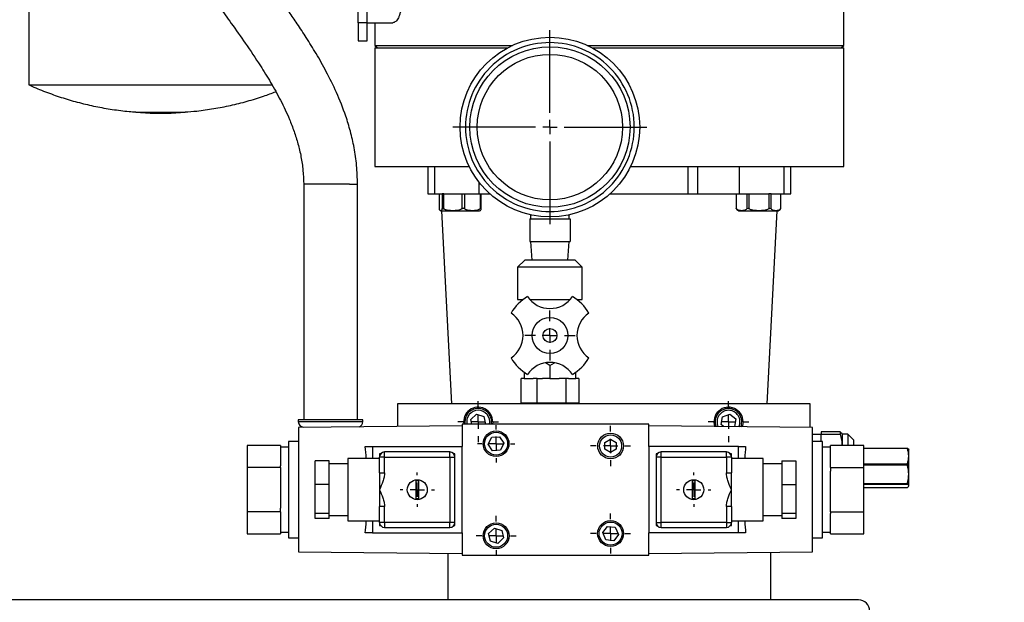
# Model space of a CAD drawing. Header units: inches. Extents: x 3 to 129, y 3 to 99.
# Tile 11 of 30: x 51.8 to 65.51, y 69.42 to 77.52. Entities that reach past the tile are written whole.
import ezdxf

# ---------------------------------------------------------------- set-up
doc = ezdxf.new("R2010")
doc.units = ezdxf.units.IN
doc.header["$LTSCALE"] = 12
doc.header["$MEASUREMENT"] = 0
doc.linetypes.add('CENTERX2', pattern=[0.8, 0.5, -0.1, 0.1, -0.1])
doc.layers.add('CENTER', color=40, linetype='CENTERX2')
doc.layers.add('DIMENSIONS', color=140, linetype='Continuous', lineweight=25)
doc.styles.add('SLDTEXTSTYLE0', font='TXT', dxfattribs={"width": 0.7})
doc.dimstyles.new('SLDDIMSTYLE0', dxfattribs={"dimtxt": 1.019531, "dimasz": 1.56, "dimexe": 0, "dimexo": 0.0625, "dimgap": 0.254883, "dimtad": 0, "dimtih": 1, "dimtoh": 1, "dimrnd": 1e-09, "dimzin": 12, "dimdsep": 46, "dimtxsty": 'SLDTEXTSTYLE0', "dimsah": 1, "dimcen": 0.09, "dimadec": 0, "dimazin": 3, "dimtfac": 1, "dimtofl": 0, "dimtmove": 0, "dimatfit": 3, "dimfxl": 0, "dimfrac": 2, "dimtolj": 1, "dimtzin": 12, "dimarcsym": 0})

# ---------------------------------------------------------------- blocks, each defined once
blk = doc.blocks.new('_D_5')
at = {"layer": 'DIMENSIONS'}
for p, q in [((46.283, 69.81), (46.283, 92.984)), ((65.51, 83.787), (65.51, 92.984)), ((46.283, 91.484), (53.73, 91.484)), ((55.112, 91.484), (54.769, 91.484)), ((54.769, 91.484), (54.769, 89.863)), ((58.989, 91.484), (59.332, 91.484)), ((59.332, 91.484), (59.332, 89.863)), ((65.51, 91.484), (60.371, 91.484)), ((54.769, 89.863), (55.112, 89.863)), ((59.332, 89.863), (58.989, 89.863)), ((46.283, 61.235), (46.283, 69.09))]:
    blk.add_line(p, q, dxfattribs=at)
for points in [[(46.283, 91.484), (47.843, 91.244), (47.843, 91.724)], [(65.51, 91.484), (63.95, 91.724), (63.95, 91.244)]]:
    blk.add_solid(points, dxfattribs=at)
at = {"layer": 'DIMENSIONS', "char_height": 1, "attachment_point": 1, "style": 'SLDTEXTSTYLE0'}
for s, insert in [('19.23', (55.112, 93.001)), ('488.4', (55.112, 91.152))]:
    blk.add_mtext(s, dxfattribs=dict(at, insert=insert))
blk = doc.blocks.new('SW_CENTERMARKSYMBOL_9')
at = {"layer": 'CENTER', "color": 0}
for p, q in [((0, 0.2), (0, 0.239)), ((-0.2, 0), (-0.239, 0)), ((0, 0), (-0.1, 0)), ((0, 0), (0, 0.1)), ((0, 0), (0, -0.1)), ((0, 0), (0.1, 0)), ((0.2, 0), (0.239, 0)), ((0, -0.2), (0, -0.239))]:
    blk.add_line(p, q, dxfattribs=at)
blk = doc.blocks.new('SW_CENTERMARKSYMBOL_10')
at = {"layer": 'CENTER', "color": 0}
for p, q in [((0, 0.2), (0, 0.239)), ((-0.2, 0), (-0.239, 0)), ((0, 0), (-0.1, 0)), ((0, 0), (0, 0.1)), ((0, 0), (0, -0.1)), ((0, 0), (0.1, 0)), ((0.2, 0), (0.239, 0)), ((0, -0.2), (0, -0.239))]:
    blk.add_line(p, q, dxfattribs=at)
blk = doc.blocks.new('SW_CENTERMARKSYMBOL_11')
at = {"layer": 'CENTER', "color": 0}
for p, q in [((0, 0.2), (0, 0.26)), ((-0.2, 0), (-0.26, 0)), ((0, 0), (-0.1, 0)), ((0, 0), (0, 0.1)), ((0, 0), (0, -0.1)), ((0, 0), (0.1, 0)), ((0.2, 0), (0.26, 0)), ((0, -0.2), (0, -0.26))]:
    blk.add_line(p, q, dxfattribs=at)
blk = doc.blocks.new('SW_CENTERMARKSYMBOL_12')
at = {"layer": 'CENTER', "color": 0}
for p, q in [((0, 0.2), (0, 1.35)), ((-0.2, 0), (-1.35, 0)), ((0, 0), (-0.1, 0)), ((0, 0), (0, 0.1)), ((0, 0), (0, -0.1)), ((0, 0), (0.1, 0)), ((0.2, 0), (1.35, 0)), ((0, -0.2), (0, -1.35))]:
    blk.add_line(p, q, dxfattribs=at)
blk = doc.blocks.new('SW_CENTERMARKSYMBOL_13')
at = {"layer": 'CENTER', "color": 0}
for p, q in [((0, 0.2), (0, 0.35)), ((-0.2, 0), (-0.35, 0)), ((0, 0), (-0.1, 0)), ((0, 0), (0, 0.1)), ((0, 0), (0, -0.1)), ((0, 0), (0.1, 0)), ((0.2, 0), (0.35, 0)), ((0, -0.2), (0, -0.35))]:
    blk.add_line(p, q, dxfattribs=at)
blk = doc.blocks.new('SW_CENTERMARKSYMBOL_14')
at = {"layer": 'CENTER', "color": 0}
for p, q in [((0, 0.2), (0, 0.2795)), ((-0.2, 0), (-0.2795, 0)), ((0, 0), (-0.1, 0)), ((0, 0), (0, 0.1)), ((0, 0), (0, -0.1)), ((0, 0), (0.1, 0)), ((0.2, 0), (0.2795, 0)), ((0, -0.2), (0, -0.2795))]:
    blk.add_line(p, q, dxfattribs=at)
blk = doc.blocks.new('SW_CENTERMARKSYMBOL_15')
at = {"layer": 'CENTER', "color": 0}
for p, q in [((0, 0.2), (0, 0.2795)), ((-0.2, 0), (-0.2795, 0)), ((0, 0), (-0.1, 0)), ((0, 0), (0, 0.1)), ((0, 0), (0, -0.1)), ((0, 0), (0.1, 0)), ((0.2, 0), (0.2795, 0)), ((0, -0.2), (0, -0.2795))]:
    blk.add_line(p, q, dxfattribs=at)
blk = doc.blocks.new('SW_CENTERMARKSYMBOL_16')
at = {"layer": 'CENTER', "color": 0}
for p, q in [((0, 0.2), (0, 0.2795)), ((-0.2, 0), (-0.2795, 0)), ((0, 0), (-0.1, 0)), ((0, 0), (0, 0.1)), ((0, 0), (0, -0.1)), ((0, 0), (0.1, 0)), ((0.2, 0), (0.2795, 0)), ((0, -0.2), (0, -0.2795))]:
    blk.add_line(p, q, dxfattribs=at)
blk = doc.blocks.new('SW_CENTERMARKSYMBOL_17')
at = {"layer": 'CENTER', "color": 0}
for p, q in [((0, 0.2), (0, 0.285)), ((-0.2, 0), (-0.285, 0)), ((0, 0), (-0.1, 0)), ((0, 0), (0, 0.1)), ((0, 0), (0, -0.1)), ((0, 0), (0.1, 0)), ((0.2, 0), (0.285, 0)), ((0, -0.2), (0, -0.285))]:
    blk.add_line(p, q, dxfattribs=at)
blk = doc.blocks.new('SW_CENTERMARKSYMBOL_18')
at = {"layer": 'CENTER', "color": 0}
for p, q in [((0, 0.2), (0, 0.285)), ((-0.2, 0), (-0.285, 0)), ((0, 0), (-0.1, 0)), ((0, 0), (0, 0.1)), ((0, 0), (0, -0.1)), ((0, 0), (0.1, 0)), ((0.2, 0), (0.285, 0)), ((0, -0.2), (0, -0.285))]:
    blk.add_line(p, q, dxfattribs=at)

msp = doc.modelspace()

# ---------------------------------------------------------------- linework, layer by layer
for p, q in [((51.925, 81.976), (51.925, 76.617)), ((56.51, 77.482), (56.51, 80.982)), ((56.635, 77.482), (56.635, 80.982)), ((63.275, 77.167), (63.275, 78.712)), ((56.635, 77.482), (56.51, 77.482)), ((56.51, 77.482), (56.51, 77.232)), ((56.635, 77.232), (56.635, 77.482)), ((56.635, 77.482), (56.994, 77.482)), ((56.745, 77.482), (56.745, 77.167)), ((56.51, 77.232), (56.635, 77.232)), ((56.745, 77.167), (56.78, 77.132)), ((56.745, 77.167), (58.663, 77.167)), ((56.745, 77.132), (56.745, 75.482)), ((56.745, 77.132), (58.592, 77.132)), ((59.701, 77.167), (63.275, 77.167)), ((59.772, 77.132), (63.275, 77.132)), ((63.24, 77.132), (63.275, 77.167)), ((63.275, 75.482), (63.275, 77.132)), ((51.925, 76.617), (53.76, 76.617)), ((53.76, 76.617), (55.315, 76.617)), ((53.417, 76.239), (53.615, 76.226)), ((53.417, 76.239), (54.104, 76.239)), ((53.615, 76.226), (53.906, 76.226)), ((53.906, 76.226), (54.104, 76.239)), ((56.745, 75.482), (58.058, 75.482)), ((57.484, 75.482), (57.484, 75.102)), ((57.574, 75.482), (57.574, 75.102)), ((60.305, 75.482), (63.275, 75.482)), ((61.106, 75.102), (61.106, 75.482)), ((61.241, 75.102), (61.241, 75.482)), ((61.822, 75.102), (61.822, 75.482)), ((62.446, 75.102), (62.446, 75.482)), ((62.536, 75.102), (62.536, 75.482)), ((55.753, 75.234), (55.753, 71.956)), ((56.393, 75.234), (55.753, 75.234)), ((56.393, 75.234), (56.503, 75.234)), ((56.503, 71.956), (56.503, 75.234)), ((58.199, 75.102), (58.199, 75.259)), ((57.484, 75.102), (57.574, 75.102)), ((57.574, 75.102), (57.68, 75.102)), ((57.641, 75.102), (57.641, 74.895)), ((57.642, 74.891), (57.642, 75.102)), ((57.68, 75.102), (57.68, 74.891)), ((57.705, 75.102), (57.68, 75.102)), ((57.68, 75.102), (57.68, 75.102)), ((57.705, 74.891), (57.705, 75.102)), ((57.705, 75.102), (57.715, 75.102)), ((57.715, 75.102), (58.199, 75.102)), ((57.957, 75.102), (57.957, 74.891)), ((57.996, 74.891), (57.996, 75.102)), ((58.199, 75.102), (58.344, 75.102)), ((58.21, 75.102), (58.21, 74.891)), ((58.225, 74.895), (58.225, 75.102)), ((60.019, 75.102), (61.106, 75.102)), ((61.106, 75.102), (61.241, 75.102)), ((61.241, 75.102), (61.822, 75.102)), ((61.776, 75.102), (61.776, 74.899)), ((61.782, 74.891), (61.782, 75.102)), ((61.822, 75.102), (62.229, 75.102)), ((61.923, 75.102), (61.923, 74.891)), ((61.958, 74.891), (61.958, 75.102)), ((62.229, 75.102), (62.229, 74.891)), ((62.263, 75.102), (62.231, 75.102)), ((62.263, 75.102), (62.446, 75.102)), ((62.263, 74.891), (62.263, 75.102)), ((62.263, 75.102), (62.267, 75.102)), ((62.394, 75.102), (62.394, 74.891)), ((62.399, 74.899), (62.399, 75.102)), ((62.446, 75.102), (62.536, 75.102)), ((57.642, 74.891), (57.642, 74.895)), ((61.777, 74.898), (61.776, 74.899)), ((57.672, 74.863), (57.813, 72.179)), ((57.673, 74.863), (58.193, 74.863)), ((58.902, 74.751), (58.902, 74.437)), ((58.902, 74.751), (59.462, 74.751)), ((58.912, 74.81), (58.912, 74.751)), ((59.452, 74.751), (59.452, 74.81)), ((59.462, 74.751), (59.462, 74.437)), ((61.827, 74.863), (62.347, 74.863)), ((62.208, 72.179), (62.348, 74.863)), ((58.902, 74.437), (59.462, 74.437)), ((58.912, 74.437), (58.931, 74.18)), ((59.432, 74.18), (59.452, 74.437)), ((58.832, 74.18), (58.732, 74.08)), ((58.732, 74.08), (58.732, 73.63)), ((59.632, 74.08), (58.732, 74.08)), ((59.532, 74.18), (58.832, 74.18)), ((59.632, 74.08), (59.532, 74.18)), ((59.632, 73.63), (59.632, 74.08)), ((58.732, 73.63), (58.808, 73.63)), ((58.903, 73.63), (59.462, 73.63)), ((59.556, 73.63), (59.632, 73.63)), ((59.183, 72.713), (59.12, 72.75)), ((59.183, 72.713), (59.246, 72.75)), ((59.183, 72.713), (59.183, 72.53)), ((58.822, 72.62), (58.822, 72.53)), ((59.544, 72.53), (59.544, 72.62)), ((58.78, 72.186), (58.78, 72.53)), ((58.822, 72.53), (58.78, 72.53)), ((58.822, 72.53), (58.951, 72.53)), ((59.004, 72.53), (58.951, 72.53)), ((59.004, 72.186), (59.004, 72.53)), ((59.004, 72.53), (59.08, 72.53)), ((59.183, 72.53), (59.08, 72.53)), ((59.183, 72.53), (59.312, 72.53)), ((59.407, 72.53), (59.312, 72.53)), ((59.407, 72.186), (59.407, 72.53)), ((59.441, 72.53), (59.407, 72.53)), ((59.441, 72.53), (59.544, 72.53)), ((59.586, 72.53), (59.544, 72.53)), ((59.586, 72.53), (59.586, 72.186)), ((57.058, 72.179), (57.058, 71.865)), ((62.808, 72.179), (57.058, 72.179)), ((58.784, 72.186), (58.78, 72.186)), ((58.783, 72.186), (58.783, 72.179)), ((59, 72.186), (58.784, 72.186)), ((59.004, 72.186), (59, 72.186)), ((59.013, 72.186), (59.004, 72.186)), ((59.399, 72.186), (59.013, 72.186)), ((59.407, 72.186), (59.399, 72.186)), ((59.411, 72.186), (59.407, 72.186)), ((59.583, 72.186), (59.411, 72.186)), ((59.583, 72.179), (59.583, 72.186)), ((59.586, 72.186), (59.583, 72.186)), ((62.808, 71.851), (62.808, 72.179)), ((58.079, 71.962), (58.159, 72.036)), ((58.159, 72.036), (58.263, 72.003)), ((58.263, 72.003), (58.287, 71.897)), ((61.567, 71.89), (61.584, 71.998)), ((61.584, 71.998), (61.686, 72.037)), ((61.686, 72.037), (61.771, 71.968)), ((55.678, 71.956), (55.678, 71.931)), ((56.578, 71.956), (55.678, 71.956)), ((55.678, 71.931), (56.578, 71.931)), ((57.96, 71.874), (55.68, 71.85)), ((55.753, 71.856), (55.753, 71.851)), ((56.578, 71.931), (56.578, 71.956)), ((57.96, 71.894), (57.96, 71.584)), ((60.56, 71.894), (57.96, 71.894)), ((58.094, 71.894), (58.079, 71.962)), ((58.287, 71.897), (58.284, 71.894)), ((58.386, 71.929), (58.383, 71.894)), ((60.56, 71.584), (60.56, 71.894)), ((62.84, 71.85), (60.56, 71.874)), ((61.6, 71.863), (61.567, 71.89)), ((61.771, 71.968), (61.754, 71.862)), ((55.68, 71.85), (55.68, 70.118)), ((58.373, 71.715), (58.482, 71.722)), ((58.482, 71.722), (58.542, 71.631)), ((62.84, 70.118), (62.84, 71.85)), ((62.959, 71.753), (62.84, 71.753)), ((63.223, 71.791), (62.959, 71.791)), ((62.959, 71.791), (62.959, 71.759)), ((62.959, 71.759), (63.223, 71.759)), ((62.959, 71.654), (62.959, 71.759)), ((63.247, 71.768), (63.223, 71.791)), ((63.223, 71.791), (63.223, 71.759)), ((63.254, 71.759), (63.248, 71.769)), ((63.333, 71.759), (63.254, 71.759)), ((63.254, 71.759), (63.254, 71.6)), ((63.411, 71.68), (63.333, 71.759)), ((63.333, 71.759), (63.333, 71.6)), ((54.965, 71.6), (54.965, 71.292)), ((55.432, 71.6), (54.965, 71.6)), ((55.432, 71.6), (55.432, 71.576)), ((55.68, 71.654), (55.54, 71.654)), ((55.54, 71.654), (55.54, 70.314)), ((56.611, 71.584), (56.71, 71.584)), ((56.71, 71.584), (56.71, 71.418)), ((56.71, 71.584), (57.96, 71.584)), ((57.96, 70.384), (57.96, 71.584)), ((58.324, 71.618), (58.373, 71.715)), ((58.384, 71.527), (58.324, 71.618)), ((58.542, 71.631), (58.493, 71.533)), ((59.947, 71.639), (60.027, 71.686)), ((59.947, 71.547), (59.947, 71.639)), ((60.027, 71.686), (60.107, 71.639)), ((60.107, 71.639), (60.107, 71.547)), ((61.81, 71.584), (60.56, 71.584)), ((60.56, 71.584), (60.56, 70.384)), ((61.81, 71.418), (61.81, 71.584)), ((61.81, 71.584), (61.908, 71.584)), ((62.98, 71.654), (62.84, 71.654)), ((62.98, 70.314), (62.98, 71.654)), ((63.088, 71.576), (63.088, 71.6)), ((63.555, 71.6), (63.088, 71.6)), ((63.411, 71.68), (63.411, 71.6)), ((63.555, 71.292), (63.555, 71.6)), ((55.54, 71.577), (55.432, 71.577)), ((55.432, 71.576), (55.432, 71.316)), ((56.826, 71.484), (56.81, 71.484)), ((56.81, 71.484), (56.81, 71.439)), ((56.88, 71.439), (56.88, 71.509)), ((57.79, 71.509), (56.88, 71.509)), ((57.79, 71.439), (57.79, 71.509)), ((57.86, 71.484), (57.843, 71.484)), ((57.86, 71.439), (57.86, 71.484)), ((58.493, 71.533), (58.384, 71.527)), ((60.027, 71.501), (59.947, 71.547)), ((60.107, 71.547), (60.027, 71.501)), ((60.66, 71.484), (60.66, 71.439)), ((60.676, 71.484), (60.66, 71.484)), ((61.64, 71.509), (60.73, 71.509)), ((60.73, 71.439), (60.73, 71.509)), ((61.64, 71.439), (61.64, 71.509)), ((61.71, 71.484), (61.693, 71.484)), ((61.71, 71.439), (61.71, 71.484)), ((63.088, 71.577), (62.98, 71.577)), ((63.088, 71.316), (63.088, 71.576)), ((63.555, 71.564), (64.16, 71.564)), ((64.16, 71.556), (63.555, 71.556)), ((64.16, 71.556), (64.16, 71.564)), ((64.179, 71.451), (64.179, 71.546)), ((64.179, 71.198), (64.179, 71.451)), ((55.432, 71.292), (55.432, 71.316)), ((56.11, 71.385), (55.915, 71.385)), ((55.915, 71.057), (55.915, 71.385)), ((56.11, 71.057), (56.11, 71.385)), ((56.37, 71.344), (56.11, 71.344)), ((56.81, 71.418), (56.37, 71.418)), ((56.37, 71.418), (56.37, 70.551)), ((56.81, 71.22), (56.81, 71.439)), ((56.88, 71.439), (56.81, 71.439)), ((56.88, 71.22), (56.88, 71.439)), ((56.88, 71.439), (57.79, 71.439)), ((57.79, 71.439), (57.79, 70.529)), ((57.79, 71.439), (57.86, 71.439)), ((57.86, 70.529), (57.86, 71.439)), ((60.73, 71.439), (60.66, 71.439)), ((60.66, 71.439), (60.66, 70.529)), ((60.73, 70.529), (60.73, 71.439)), ((60.73, 71.439), (61.64, 71.439)), ((61.64, 71.439), (61.64, 71.22)), ((61.71, 71.439), (61.64, 71.439)), ((61.71, 71.439), (61.71, 71.22)), ((62.15, 71.418), (61.71, 71.418)), ((62.15, 70.551), (62.15, 71.418)), ((62.41, 71.344), (62.15, 71.344)), ((62.41, 71.385), (62.41, 71.057)), ((62.41, 71.385), (62.605, 71.385)), ((62.605, 71.385), (62.605, 71.057)), ((63.088, 71.292), (63.088, 71.316)), ((63.555, 71.346), (64.16, 71.346)), ((64.16, 71.324), (63.555, 71.324)), ((64.16, 71.324), (64.16, 71.346)), ((55.432, 71.292), (54.965, 71.292)), ((54.965, 71.292), (54.965, 70.676)), ((55.432, 71.292), (55.432, 71.244)), ((55.432, 71.244), (55.432, 70.725)), ((56.81, 71.22), (56.88, 71.22)), ((61.64, 71.22), (61.71, 71.22)), ((63.088, 71.292), (63.555, 71.292)), ((63.088, 71.292), (63.088, 71.244)), ((63.088, 70.725), (63.088, 71.244)), ((63.555, 70.676), (63.555, 71.292)), ((64.179, 71.037), (64.179, 71.198)), ((56.11, 71.057), (55.915, 71.057)), ((55.915, 70.656), (55.915, 71.057)), ((56.11, 70.656), (56.11, 71.057)), ((62.41, 71.057), (62.605, 71.057)), ((62.41, 71.057), (62.41, 70.656)), ((62.605, 71.057), (62.605, 70.656)), ((63.555, 71.072), (64.16, 71.072)), ((64.16, 71.058), (63.555, 71.058)), ((64.16, 71.058), (64.16, 71.072)), ((63.555, 71.017), (64.16, 71.017)), ((55.432, 70.676), (54.965, 70.676)), ((54.965, 70.676), (54.965, 70.369)), ((55.432, 70.676), (55.432, 70.725)), ((55.432, 70.676), (55.432, 70.652)), ((55.432, 70.652), (55.432, 70.393)), ((55.915, 70.656), (56.11, 70.656)), ((55.915, 70.583), (55.915, 70.656)), ((56.11, 70.583), (56.11, 70.656)), ((56.11, 70.624), (56.37, 70.624)), ((56.81, 70.529), (56.81, 70.748)), ((56.88, 70.748), (56.81, 70.748)), ((56.88, 70.529), (56.88, 70.748)), ((61.64, 70.748), (61.64, 70.529)), ((61.71, 70.748), (61.64, 70.748)), ((61.71, 70.748), (61.71, 70.529)), ((62.15, 70.624), (62.41, 70.624)), ((62.41, 70.656), (62.605, 70.656)), ((62.41, 70.656), (62.41, 70.583)), ((62.605, 70.656), (62.605, 70.583)), ((63.088, 70.676), (63.088, 70.725)), ((63.088, 70.676), (63.555, 70.676)), ((63.088, 70.676), (63.088, 70.652)), ((63.088, 70.393), (63.088, 70.652)), ((63.555, 70.369), (63.555, 70.676)), ((56.11, 70.583), (55.915, 70.583)), ((56.37, 70.551), (56.81, 70.551)), ((56.71, 70.551), (56.71, 70.384)), ((56.81, 70.529), (56.81, 70.484)), ((56.88, 70.529), (56.81, 70.529)), ((56.81, 70.484), (56.826, 70.484)), ((57.79, 70.529), (56.88, 70.529)), ((56.88, 70.529), (56.88, 70.459)), ((57.79, 70.459), (57.79, 70.529)), ((57.86, 70.529), (57.79, 70.529)), ((57.843, 70.484), (57.86, 70.484)), ((57.86, 70.484), (57.86, 70.529)), ((60.66, 70.529), (60.66, 70.484)), ((60.66, 70.529), (60.73, 70.529)), ((60.66, 70.484), (60.676, 70.484)), ((61.64, 70.529), (60.73, 70.529)), ((60.73, 70.459), (60.73, 70.529)), ((61.64, 70.529), (61.71, 70.529)), ((61.64, 70.529), (61.64, 70.459)), ((61.693, 70.484), (61.71, 70.484)), ((61.71, 70.551), (62.15, 70.551)), ((61.71, 70.484), (61.71, 70.529)), ((61.81, 70.384), (61.81, 70.551)), ((62.605, 70.583), (62.41, 70.583)), ((54.965, 70.369), (55.432, 70.369)), ((55.432, 70.393), (55.432, 70.369)), ((55.432, 70.391), (55.54, 70.391)), ((56.71, 70.384), (56.611, 70.384)), ((56.71, 70.384), (57.96, 70.384)), ((56.88, 70.459), (57.79, 70.459)), ((57.96, 70.384), (57.96, 70.074)), ((58.328, 70.374), (58.408, 70.449)), ((58.354, 70.268), (58.328, 70.374)), ((58.408, 70.449), (58.512, 70.418)), ((58.512, 70.418), (58.537, 70.312)), ((59.919, 70.387), (59.984, 70.474)), ((59.962, 70.287), (59.919, 70.387)), ((59.984, 70.474), (60.092, 70.462)), ((60.135, 70.362), (60.07, 70.274)), ((60.092, 70.462), (60.135, 70.362)), ((61.81, 70.384), (60.56, 70.384)), ((60.56, 70.074), (60.56, 70.384)), ((60.73, 70.459), (61.64, 70.459)), ((61.908, 70.384), (61.81, 70.384)), ((62.98, 70.391), (63.088, 70.391)), ((63.088, 70.369), (63.088, 70.393)), ((63.088, 70.369), (63.555, 70.369)), ((55.54, 70.314), (55.68, 70.314)), ((58.458, 70.237), (58.354, 70.268)), ((58.537, 70.312), (58.458, 70.237)), ((60.07, 70.274), (59.962, 70.287)), ((62.84, 70.314), (62.98, 70.314)), ((55.68, 70.118), (57.96, 70.094)), ((57.76, 70.096), (57.76, 69.45)), ((57.96, 70.074), (60.56, 70.074)), ((60.56, 70.094), (62.84, 70.118)), ((62.26, 69.45), (62.26, 70.112)), ((63.479, 69.45), (47.539, 69.45))]:
    msp.add_line(p, q)
at = {"flags": 128}
msp.add_lwpolyline([(61.872, 71.929), (61.865, 71.877), (61.86, 71.861)], dxfattribs=at)
for centre, radius in [((59.182, 76.03), 1.25), ((59.182, 76.03), 1.116), ((59.182, 76.03), 1.012), ((59.183, 73.13), 0.25), ((59.183, 73.13), 0.0974), ((58.433, 71.624), 0.179), ((58.433, 71.624), 0.16), ((60.027, 71.593), 0.179), ((60.027, 71.593), 0.154), ((57.335, 70.984), 0.139), ((61.185, 70.984), 0.139), ((58.433, 70.343), 0.18), ((58.433, 70.343), 0.16), ((60.027, 70.374), 0.18), ((60.027, 70.374), 0.16)]:
    msp.add_circle(centre, radius)
for centre, radius, start, end in [((61.834, 74.927), 0.0644, 206.5092, 263.6486), ((62.34, 74.927), 0.0644, 276.3514, 333.6126), ((57.68, 74.927), 0.0644, 247.3304, 263.6486), ((58.186, 74.927), 0.0644, 276.3514, 292.5796), ((59.183, 73.13), 0.625, 119.9264, 150.0736), ((59.183, 73.88), 0.375, 213.749, 326.251), ((59.183, 73.13), 0.625, 29.9264, 60.0736), ((58.433, 73.13), 0.375, 303.749, 56.251), ((59.933, 73.13), 0.375, 123.749, 236.251), ((59.183, 73.13), 0.625, 209.9264, 240.0736), ((59.183, 73.13), 0.625, 299.9264, 330.0736), ((59.183, 72.38), 0.375, 33.749, 146.251), ((58.183, 71.929), 0.203, 0, 189.9282), ((61.669, 71.929), 0.203, 0, 198.556), ((58.183, 71.929), 0.185, 90, 190.9055), ((58.183, 71.929), 0.16, 90, 192.6356), ((58.183, 71.929), 0.185, 349.0945, 90), ((58.183, 71.929), 0.16, 347.3644, 90), ((61.669, 71.929), 0.185, 90, 200.5044), ((61.669, 71.929), 0.16, 90, 204.0031), ((61.669, 71.929), 0.185, 338.2956, 90), ((61.669, 71.929), 0.16, 334.7969, 90), ((55.753, 71.931), 0.075, 180, 270), ((56.503, 71.931), 0.075, 286.1617, 0), ((56.88, 71.439), 0.07, 90, 180), ((57.79, 71.439), 0.07, 0, 90), ((60.73, 71.439), 0.07, 90, 180), ((61.64, 71.439), 0.07, 0, 90), ((56.88, 70.529), 0.07, 180, 270), ((57.79, 70.529), 0.07, 270, 0), ((60.73, 70.529), 0.07, 180, 270), ((61.64, 70.529), 0.07, 270, 0), ((63.479, 69.294), 0.156, 0, 90)]:
    msp.add_arc(centre, radius, start, end)
for centre, start_param, end_param in [((56.545, 70.984), 5.230596, 5.467774), ((61.974, 70.984), 0.815411, 1.052589), ((56.545, 70.984), 3.957004, 4.194182), ((61.974, 70.984), 2.089004, 2.326181)]:
    msp.add_ellipse(centre, major_axis=(0, 0.875), ratio=0.104167, start_param=start_param, end_param=end_param)
for points, knots in [([(53.385, 80.443), (53.388, 80.355), (53.393, 80.184), (53.429, 79.938), (53.481, 79.709), (53.56, 79.451), (53.671, 79.173), (53.813, 78.884), (53.956, 78.63), (54.093, 78.409), (54.22, 78.217), (54.333, 78.051), (54.45, 77.884), (54.586, 77.694), (54.754, 77.46), (54.948, 77.187), (55.132, 76.914), (55.296, 76.649), (55.434, 76.402), (55.542, 76.174), (55.621, 75.97), (55.676, 75.797), (55.718, 75.616), (55.747, 75.428), (55.751, 75.3), (55.753, 75.234)], [0, 0, 0, 0, 0.045235, 0.087833, 0.12808, 0.166179, 0.226895, 0.282174, 0.332162, 0.376903, 0.416382, 0.450585, 0.480519, 0.521438, 0.571141, 0.62903, 0.694124, 0.740845, 0.789636, 0.83998, 0.870795, 0.902039, 0.933795, 0.966306, 1, 1, 1, 1]), ([(56.503, 75.234), (56.5, 75.322), (56.496, 75.492), (56.459, 75.739), (56.407, 75.968), (56.328, 76.226), (56.218, 76.504), (56.075, 76.793), (55.932, 77.047), (55.795, 77.268), (55.669, 77.46), (55.555, 77.626), (55.438, 77.793), (55.302, 77.983), (55.134, 78.217), (54.94, 78.49), (54.756, 78.763), (54.592, 79.028), (54.454, 79.275), (54.346, 79.503), (54.267, 79.706), (54.212, 79.88), (54.17, 80.06), (54.141, 80.249), (54.137, 80.377), (54.135, 80.443)], [0, 0, 0, 0, 0.045235, 0.087833, 0.12808, 0.166179, 0.226895, 0.282174, 0.332162, 0.376903, 0.416382, 0.450585, 0.480519, 0.521438, 0.571141, 0.62903, 0.694124, 0.740845, 0.789636, 0.83998, 0.870795, 0.902039, 0.933795, 0.966306, 1, 1, 1, 1]), ([(57.11, 77.732), (57.11, 77.715), (57.109, 77.698), (57.106, 77.665), (57.103, 77.648), (57.096, 77.617), (57.092, 77.603), (57.083, 77.575), (57.077, 77.563), (57.066, 77.541), (57.06, 77.531), (57.047, 77.513), (57.041, 77.506), (57.028, 77.494), (57.021, 77.49), (57.007, 77.484), (57.001, 77.482), (56.994, 77.482)], [0, 0, 0, 0, 0.125, 0.125, 0.25, 0.25, 0.375, 0.375, 0.5, 0.5, 0.625, 0.625, 0.75, 0.75, 0.875, 0.875, 1, 1, 1, 1]), ([(60.357, 76.03), (60.357, 76.342), (60.233, 76.641), (59.792, 77.081), (59.493, 77.205), (58.87, 77.205), (58.571, 77.081), (58.131, 76.641), (58.007, 76.342), (58.007, 76.03)], [0, 0, 0, 0, 0.25, 0.25, 0.5, 0.5, 0.75, 0.75, 1, 1, 1, 1]), ([(51.929, 76.616), (51.942, 76.61), (52.026, 76.571), (52.184, 76.509), (52.404, 76.433), (52.628, 76.368), (52.856, 76.315), (53.087, 76.275), (53.275, 76.25), (53.385, 76.242), (53.417, 76.24)], [0, 0, 0, 0, 0.028491, 0.179087, 0.33008, 0.48145, 0.633184, 0.78527, 0.9377, 1, 1, 1, 1]), ([(54.1, 76.24), (54.155, 76.244), (54.289, 76.254), (54.501, 76.285), (54.735, 76.33), (54.966, 76.388), (55.177, 76.452), (55.308, 76.501), (55.364, 76.522)], [0, 0, 0, 0, 0.127114, 0.31003, 0.493367, 0.677144, 0.86138, 1, 1, 1, 1]), ([(58.007, 76.03), (58.007, 75.719), (58.131, 75.42), (58.571, 74.979), (58.87, 74.855), (59.493, 74.855), (59.792, 74.979), (60.233, 75.42), (60.357, 75.719), (60.357, 76.03)], [0, 0, 0, 0, 0.25, 0.25, 0.5, 0.5, 0.75, 0.75, 1, 1, 1, 1]), ([(57.68, 74.891), (57.679, 74.885), (57.677, 74.88), (57.674, 74.874), (57.673, 74.872), (57.669, 74.869), (57.668, 74.868), (57.664, 74.867), (57.663, 74.866), (57.659, 74.866), (57.658, 74.867), (57.655, 74.868), (57.653, 74.869), (57.65, 74.872), (57.648, 74.874), (57.646, 74.879), (57.645, 74.881), (57.643, 74.885), (57.643, 74.888), (57.642, 74.891)], [0, 0, 0, 0, 0.125, 0.125, 0.25, 0.25, 0.375, 0.375, 0.5, 0.5, 0.625, 0.625, 0.75, 0.75, 0.875, 0.875, 0.9375, 0.9375, 1, 1, 1, 1]), ([(57.68, 74.891), (57.681, 74.893), (57.682, 74.895), (57.684, 74.898), (57.686, 74.9), (57.691, 74.9), (57.693, 74.898), (57.699, 74.895), (57.702, 74.893), (57.705, 74.891)], [0, 0, 0, 0, 0.25, 0.25, 0.5, 0.5, 0.75, 0.75, 1, 1, 1, 1]), ([(57.957, 74.891), (57.948, 74.885), (57.938, 74.88), (57.917, 74.874), (57.906, 74.872), (57.885, 74.869), (57.874, 74.868), (57.852, 74.867), (57.842, 74.866), (57.82, 74.866), (57.809, 74.867), (57.788, 74.868), (57.777, 74.869), (57.755, 74.872), (57.745, 74.874), (57.729, 74.879), (57.724, 74.881), (57.714, 74.885), (57.709, 74.888), (57.705, 74.891)], [0, 0, 0, 0, 0.125, 0.125, 0.25, 0.25, 0.375, 0.375, 0.5, 0.5, 0.625, 0.625, 0.75, 0.75, 0.875, 0.875, 0.9375, 0.9375, 1, 1, 1, 1]), ([(57.996, 74.891), (57.993, 74.893), (57.991, 74.895), (57.984, 74.898), (57.981, 74.9), (57.973, 74.9), (57.97, 74.898), (57.963, 74.895), (57.96, 74.893), (57.957, 74.891)], [0, 0, 0, 0, 0.25, 0.25, 0.5, 0.5, 0.75, 0.75, 1, 1, 1, 1]), ([(58.21, 74.891), (58.202, 74.885), (58.193, 74.88), (58.176, 74.874), (58.167, 74.872), (58.149, 74.869), (58.139, 74.868), (58.121, 74.867), (58.112, 74.866), (58.094, 74.866), (58.085, 74.867), (58.066, 74.868), (58.057, 74.869), (58.039, 74.872), (58.03, 74.874), (58.017, 74.879), (58.012, 74.881), (58.004, 74.885), (58, 74.888), (57.996, 74.891)], [0, 0, 0, 0, 0.125, 0.125, 0.25, 0.25, 0.375, 0.375, 0.5, 0.5, 0.625, 0.625, 0.75, 0.75, 0.875, 0.875, 0.9375, 0.9375, 1, 1, 1, 1]), ([(58.225, 74.895), (58.225, 74.895), (58.225, 74.897), (58.224, 74.899), (58.221, 74.9), (58.217, 74.898), (58.213, 74.894), (58.21, 74.892), (58.21, 74.891)], [0, 0, 0, 0, 0.102948, 0.308672, 0.476514, 0.64399, 0.933027, 1, 1, 1, 1]), ([(58.211, 74.868), (58.211, 74.868), (58.215, 74.869), (58.219, 74.873), (58.223, 74.887), (58.224, 74.891)], [0, 0, 0, 0, 0.1172272, 0.6996606, 1, 1, 1, 1]), ([(61.776, 74.899), (61.776, 74.899), (61.776, 74.9), (61.778, 74.898), (61.78, 74.894), (61.782, 74.892), (61.782, 74.891)], [0, 0, 0, 0, 0.137434, 0.41339, 0.889646, 1, 1, 1, 1]), ([(61.923, 74.891), (61.918, 74.885), (61.912, 74.88), (61.9, 74.874), (61.895, 74.872), (61.883, 74.869), (61.877, 74.868), (61.865, 74.867), (61.859, 74.866), (61.846, 74.866), (61.84, 74.867), (61.828, 74.868), (61.822, 74.869), (61.81, 74.872), (61.804, 74.874), (61.796, 74.879), (61.793, 74.881), (61.787, 74.885), (61.784, 74.888), (61.782, 74.891)], [0, 0, 0, 0, 0.125, 0.125, 0.25, 0.25, 0.375, 0.375, 0.5, 0.5, 0.625, 0.625, 0.75, 0.75, 0.875, 0.875, 0.9375, 0.9375, 1, 1, 1, 1]), ([(61.958, 74.891), (61.954, 74.893), (61.951, 74.895), (61.945, 74.898), (61.941, 74.9), (61.934, 74.9), (61.931, 74.898), (61.927, 74.895), (61.925, 74.893), (61.923, 74.891)], [0, 0, 0, 0, 0.25, 0.25, 0.5, 0.5, 0.75, 0.75, 1, 1, 1, 1]), ([(62.229, 74.891), (62.219, 74.885), (62.209, 74.88), (62.186, 74.874), (62.175, 74.872), (62.152, 74.869), (62.14, 74.868), (62.117, 74.867), (62.105, 74.866), (62.082, 74.866), (62.07, 74.867), (62.047, 74.868), (62.035, 74.869), (62.012, 74.872), (62.001, 74.874), (61.984, 74.879), (61.978, 74.881), (61.968, 74.885), (61.962, 74.888), (61.958, 74.891)], [0, 0, 0, 0, 0.125, 0.125, 0.25, 0.25, 0.375, 0.375, 0.5, 0.5, 0.625, 0.625, 0.75, 0.75, 0.875, 0.875, 0.9375, 0.9375, 1, 1, 1, 1]), ([(62.263, 74.891), (62.261, 74.893), (62.26, 74.895), (62.255, 74.898), (62.252, 74.9), (62.246, 74.9), (62.242, 74.898), (62.236, 74.895), (62.232, 74.893), (62.229, 74.891)], [0, 0, 0, 0, 0.25, 0.25, 0.5, 0.5, 0.75, 0.75, 1, 1, 1, 1]), ([(62.394, 74.891), (62.389, 74.885), (62.384, 74.88), (62.373, 74.874), (62.367, 74.872), (62.356, 74.869), (62.351, 74.868), (62.34, 74.867), (62.334, 74.866), (62.323, 74.866), (62.317, 74.867), (62.306, 74.868), (62.3, 74.869), (62.289, 74.872), (62.284, 74.874), (62.276, 74.879), (62.273, 74.881), (62.268, 74.885), (62.265, 74.888), (62.263, 74.891)], [0, 0, 0, 0, 0.125, 0.125, 0.25, 0.25, 0.375, 0.375, 0.5, 0.5, 0.625, 0.625, 0.75, 0.75, 0.875, 0.875, 0.9375, 0.9375, 1, 1, 1, 1]), ([(62.398, 74.899), (62.398, 74.899), (62.399, 74.9), (62.398, 74.897), (62.396, 74.894), (62.394, 74.892), (62.394, 74.891)], [0, 0, 0, 0, 0.068064, 0.366213, 0.880771, 1, 1, 1, 1]), ([(63.223, 71.759), (63.231, 71.731), (63.246, 71.678), (63.249, 71.625), (63.25, 71.6)], [0, 0, 0, 0, 0.5383, 1, 1, 1, 1]), ([(56.88, 71.22), (56.88, 71.21), (56.879, 71.2), (56.877, 71.179), (56.875, 71.169), (56.869, 71.139), (56.863, 71.119), (56.843, 71.06), (56.826, 71.022), (56.81, 70.984)], [0, 0, 0, 0, 0.125, 0.125, 0.25, 0.25, 0.5, 0.5, 1, 1, 1, 1]), ([(56.81, 71.22), (56.81, 71.186), (56.81, 71.147), (56.81, 71.068), (56.81, 71.026), (56.81, 70.984)], [0, 0, 0, 0, 0.5, 0.5, 1, 1, 1, 1]), ([(61.71, 70.984), (61.693, 71.022), (61.676, 71.06), (61.656, 71.119), (61.651, 71.139), (61.644, 71.169), (61.643, 71.179), (61.64, 71.2), (61.64, 71.21), (61.64, 71.22)], [0, 0, 0, 0, 0.5, 0.5, 0.75, 0.75, 0.875, 0.875, 1, 1, 1, 1]), ([(61.71, 70.984), (61.71, 71.026), (61.71, 71.068), (61.71, 71.147), (61.71, 71.186), (61.71, 71.22)], [0, 0, 0, 0, 0.5, 0.5, 1, 1, 1, 1]), ([(57.318, 70.858), (57.318, 70.863), (57.318, 70.87), (57.318, 70.883), (57.318, 70.888), (57.318, 70.898), (57.318, 70.903), (57.318, 70.914), (57.318, 70.92), (57.318, 70.932), (57.318, 70.938), (57.318, 70.958), (57.318, 70.971), (57.318, 70.991), (57.318, 70.998), (57.318, 71.011), (57.318, 71.017), (57.318, 71.03), (57.318, 71.036), (57.318, 71.048), (57.318, 71.054), (57.318, 71.071), (57.318, 71.081), (57.318, 71.098), (57.318, 71.105), (57.318, 71.111)], [0, 0, 0, 0, 0.125, 0.125, 0.1875, 0.1875, 0.25, 0.25, 0.3125, 0.3125, 0.375, 0.375, 0.5, 0.5, 0.5625, 0.5625, 0.625, 0.625, 0.6875, 0.6875, 0.75, 0.75, 0.875, 0.875, 1, 1, 1, 1]), ([(57.352, 71.111), (57.352, 71.105), (57.352, 71.098), (57.352, 71.085), (57.352, 71.081), (57.352, 71.071), (57.352, 71.065), (57.352, 71.054), (57.352, 71.048), (57.352, 71.036), (57.352, 71.03), (57.352, 71.011), (57.352, 70.998), (57.352, 70.978), (57.352, 70.971), (57.352, 70.958), (57.352, 70.951), (57.352, 70.939), (57.352, 70.932), (57.352, 70.92), (57.352, 70.914), (57.352, 70.898), (57.352, 70.888), (57.352, 70.87), (57.352, 70.863), (57.352, 70.858)], [0, 0, 0, 0, 0.125, 0.125, 0.1875, 0.1875, 0.25, 0.25, 0.3125, 0.3125, 0.375, 0.375, 0.5, 0.5, 0.5625, 0.5625, 0.625, 0.625, 0.6875, 0.6875, 0.75, 0.75, 0.875, 0.875, 1, 1, 1, 1]), ([(61.168, 70.858), (61.168, 70.863), (61.168, 70.87), (61.168, 70.883), (61.168, 70.888), (61.168, 70.898), (61.168, 70.903), (61.168, 70.914), (61.168, 70.92), (61.168, 70.932), (61.168, 70.938), (61.168, 70.958), (61.168, 70.971), (61.168, 70.991), (61.168, 70.998), (61.168, 71.011), (61.168, 71.017), (61.168, 71.03), (61.168, 71.036), (61.168, 71.048), (61.168, 71.054), (61.168, 71.071), (61.168, 71.081), (61.168, 71.098), (61.168, 71.105), (61.168, 71.111)], [0, 0, 0, 0, 0.125, 0.125, 0.1875, 0.1875, 0.25, 0.25, 0.3125, 0.3125, 0.375, 0.375, 0.5, 0.5, 0.5625, 0.5625, 0.625, 0.625, 0.6875, 0.6875, 0.75, 0.75, 0.875, 0.875, 1, 1, 1, 1]), ([(61.202, 71.111), (61.202, 71.105), (61.202, 71.098), (61.202, 71.085), (61.202, 71.081), (61.202, 71.071), (61.202, 71.065), (61.202, 71.054), (61.202, 71.048), (61.202, 71.036), (61.202, 71.03), (61.202, 71.011), (61.202, 70.998), (61.202, 70.978), (61.202, 70.971), (61.202, 70.958), (61.202, 70.951), (61.202, 70.939), (61.202, 70.932), (61.202, 70.92), (61.202, 70.914), (61.202, 70.898), (61.202, 70.888), (61.202, 70.87), (61.202, 70.863), (61.202, 70.858)], [0, 0, 0, 0, 0.125, 0.125, 0.1875, 0.1875, 0.25, 0.25, 0.3125, 0.3125, 0.375, 0.375, 0.5, 0.5, 0.5625, 0.5625, 0.625, 0.625, 0.6875, 0.6875, 0.75, 0.75, 0.875, 0.875, 1, 1, 1, 1]), ([(56.81, 70.984), (56.826, 70.946), (56.843, 70.908), (56.863, 70.85), (56.869, 70.83), (56.875, 70.8), (56.877, 70.789), (56.879, 70.769), (56.88, 70.758), (56.88, 70.748)], [0, 0, 0, 0, 0.5, 0.5, 0.75, 0.75, 0.875, 0.875, 1, 1, 1, 1]), ([(56.81, 70.984), (56.81, 70.943), (56.81, 70.901), (56.81, 70.821), (56.81, 70.783), (56.81, 70.748)], [0, 0, 0, 0, 0.5, 0.5, 1, 1, 1, 1]), ([(61.64, 70.748), (61.64, 70.758), (61.64, 70.769), (61.643, 70.789), (61.644, 70.8), (61.651, 70.83), (61.656, 70.85), (61.676, 70.908), (61.693, 70.946), (61.71, 70.984)], [0, 0, 0, 0, 0.125, 0.125, 0.25, 0.25, 0.5, 0.5, 1, 1, 1, 1]), ([(61.71, 70.748), (61.71, 70.783), (61.71, 70.821), (61.71, 70.901), (61.71, 70.943), (61.71, 70.984)], [0, 0, 0, 0, 0.5, 0.5, 1, 1, 1, 1])]:
    msp.add_open_spline(points, degree=3, knots=knots)
for points in [[(64.16, 71.564), (64.172, 71.557), (64.179, 71.55), (64.179, 71.543)], [(64.179, 71.451), (64.179, 71.487), (64.172, 71.522), (64.16, 71.556)], [(64.16, 71.346), (64.172, 71.38), (64.179, 71.415), (64.179, 71.451)], [(64.179, 71.198), (64.179, 71.241), (64.172, 71.283), (64.16, 71.324)], [(64.16, 71.072), (64.172, 71.113), (64.179, 71.155), (64.179, 71.198)], [(57.318, 71.111), (57.329, 71.112), (57.34, 71.112), (57.352, 71.111)], [(61.168, 71.111), (61.179, 71.112), (61.19, 71.112), (61.202, 71.111)], [(64.179, 71.037), (64.179, 71.044), (64.172, 71.051), (64.16, 71.058)], [(64.16, 71.017), (64.172, 71.023), (64.179, 71.03), (64.179, 71.037)], [(57.352, 70.858), (57.34, 70.856), (57.329, 70.856), (57.318, 70.858)], [(61.202, 70.858), (61.19, 70.856), (61.179, 70.856), (61.168, 70.858)]]:
    msp.add_open_spline(points, degree=3)

# ---------------------------------------------------------------- block references
at = {"layer": 'CENTER'}
for name, p in [('SW_CENTERMARKSYMBOL_12', (59.182, 76.03)), ('SW_CENTERMARKSYMBOL_13', (59.183, 73.13)), ('SW_CENTERMARKSYMBOL_17', (58.183, 71.929)), ('SW_CENTERMARKSYMBOL_18', (61.669, 71.929)), ('SW_CENTERMARKSYMBOL_11', (58.433, 71.624)), ('SW_CENTERMARKSYMBOL_15', (60.027, 71.593)), ('SW_CENTERMARKSYMBOL_10', (57.335, 70.984)), ('SW_CENTERMARKSYMBOL_9', (61.185, 70.984)), ('SW_CENTERMARKSYMBOL_14', (58.433, 70.343)), ('SW_CENTERMARKSYMBOL_16', (60.027, 70.374))]:
    msp.add_blockref(name, p, dxfattribs=at)

# ---------------------------------------------------------------- dimensions: what is measured, and where the dimension line sits
at = {"layer": 'DIMENSIONS'}
dim = msp.add_linear_dim(base=(46.283, 91.484), p1=(65.51, 83.187), p2=(46.283, 60.635), dimstyle='SLDDIMSTYLE0', dxfattribs=at)
dim.commit()
dim.dimension.update_dxf_attribs({"geometry": '_D_5', "text_midpoint": (57.05, 91.484), "dimtype": 160})

doc.saveas('drawing.dxf')
